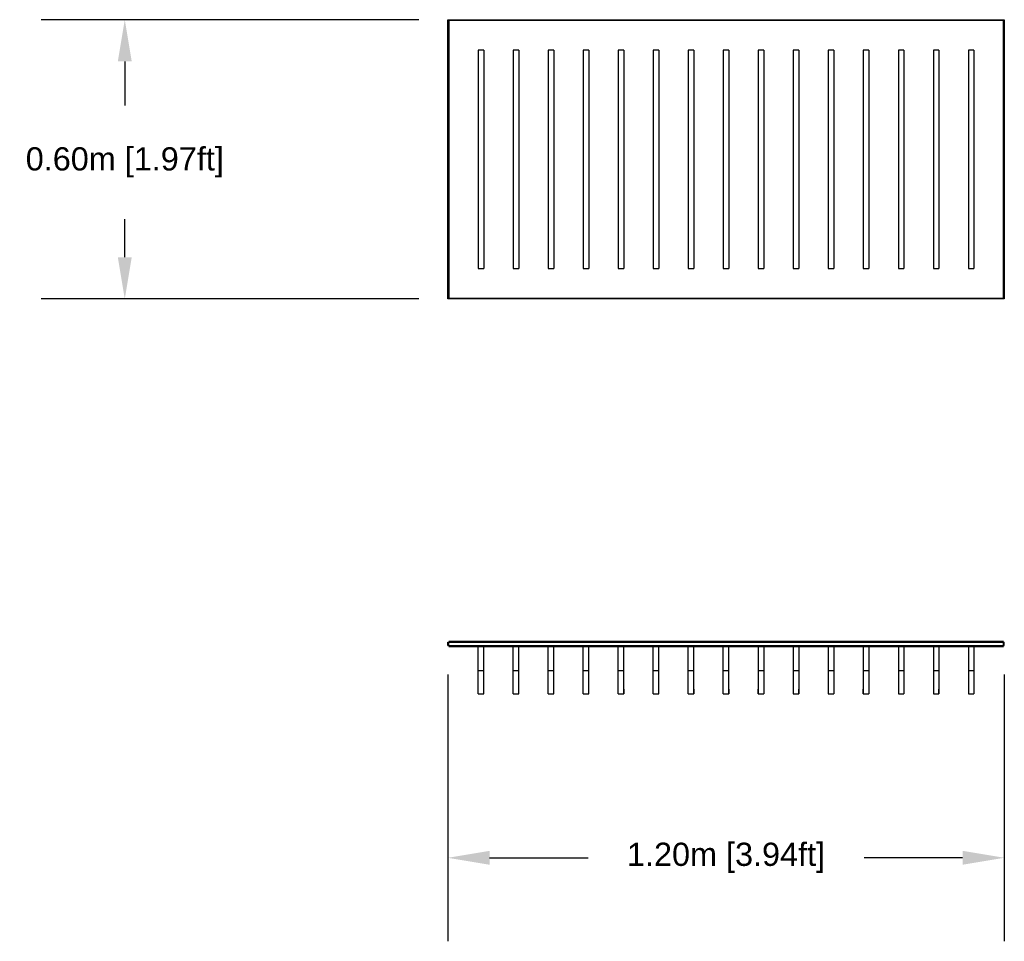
# Model space of a CAD drawing. Header units: millimetres. Extents: x 2592.2 to 2596.04, y 1928.98 to 1934.01.
# Tile 1 of 3: x 2592.2 to 2594.32, y 1928.99 to 1930.98. Entities that reach past the tile are written whole.
import ezdxf

# ---------------------------------------------------------------- set-up
doc = ezdxf.new("R2010")
doc.units = ezdxf.units.MM
doc.linetypes.add('Oculta', pattern=[0.4, 0.2, -0.2])
doc.layers.add('Make2D$Oculto$Curvas', color=7, linetype='Oculta', true_color=0x8c8c8c)
doc.layers.add('Make2D$Visible$Curvas', color=7, linetype='Continuous', true_color=0x000000)
doc.styles.get("Standard").update_dxf_attribs({"font": 'arial.ttf'})
doc.dimstyles.get("Standard").update_dxf_attribs({"dimtxt": 0.18, "dimasz": 0.18, "dimexe": 0.18, "dimexo": 0.0625, "dimgap": 0.09, "dimtad": 0, "dimtih": 1, "dimtoh": 1, "dimdec": 4, "dimzin": 0, "dimdsep": 46, "dimtxsty": 'Standard', "dimcen": 0.09, "dimadec": 0, "dimazin": 0, "dimtfac": 1, "dimtdec": 4, "dimtofl": 0, "dimtmove": 0, "dimatfit": 3, "dimfxl": 1, "dimtolj": 1, "dimtzin": 0, "dimarcsym": 0})

# ---------------------------------------------------------------- blocks, each defined once
blk = doc.blocks.new('*D1')
at = {"color": 0, "lineweight": -2, "transparency": 16777216}
for p, q in [((2593.0568, 1930.9791), (2592.2429, 1930.9791)), ((2592.4229, 1930.8891), (2592.4229, 1930.794)), ((2592.4229, 1930.4671), (2592.4229, 1930.5492)), ((2593.0568, 1930.3771), (2592.2429, 1930.3771))]:
    blk.add_line(p, q, dxfattribs=at)
at = {"color": 0, "transparency": 16777216}
for points in [[(2592.4079, 1930.8891), (2592.4379, 1930.8891), (2592.4229, 1930.9791)], [(2592.4079, 1930.4671), (2592.4379, 1930.4671), (2592.4229, 1930.3771)]]:
    blk.add_solid(points, dxfattribs=at)
at = {"layer": 'Defpoints', "color": 0, "transparency": 16777216}
for p in [(2593.1193, 1930.9791), (2592.4229, 1930.3771), (2593.1193, 1930.3771)]:
    blk.add_point(p, dxfattribs=at)
at = {"color": 0, "transparency": 16777216, "insert": (2592.4229, 1930.6716), "char_height": 0.1, "attachment_point": 5}
blk.add_mtext('\\A1;{\\H0.5x;0.60m [1.97ft]}', dxfattribs=at)
blk = doc.blocks.new('*D6')
at = {"color": 0, "lineweight": -2, "transparency": 16777216}
for p, q in [((2593.1193, 1929.5675), (2593.1193, 1928.9926)), ((2594.3193, 1929.5675), (2594.3193, 1928.9926)), ((2593.2093, 1929.1726), (2593.4218, 1929.1726)), ((2594.2293, 1929.1726), (2594.0168, 1929.1726))]:
    blk.add_line(p, q, dxfattribs=at)
at = {"color": 0, "transparency": 16777216}
for points in [[(2593.2093, 1929.1876), (2593.2093, 1929.1576), (2593.1193, 1929.1726)], [(2594.2293, 1929.1876), (2594.2293, 1929.1576), (2594.3193, 1929.1726)]]:
    blk.add_solid(points, dxfattribs=at)
at = {"layer": 'Defpoints', "color": 0, "transparency": 16777216}
for p in [(2593.1193, 1929.63), (2594.3193, 1929.63), (2594.3193, 1929.1726)]:
    blk.add_point(p, dxfattribs=at)
at = {"color": 0, "transparency": 16777216, "insert": (2593.7193, 1929.1726), "char_height": 0.1, "attachment_point": 5}
blk.add_mtext('\\A1;{\\H0.5x;1.20m [3.94ft]}', dxfattribs=at)
blk = doc.blocks.new('Frames_Cascade_60')
at = {"layer": 'Make2D$Visible$Curvas', "color": 18, "lineweight": -3, "true_color": 0x000000}
for points in [[(2593.1193, 1930.3771), (2593.1193, 1930.6781), (2593.1193, 1930.9791)], [(2593.1193, 1930.9791), (2593.7193, 1930.9791), (2594.3193, 1930.9791)], [(2594.3173, 1930.9771), (2593.7193, 1930.9771), (2593.1213, 1930.9771)], [(2593.1213, 1930.9771), (2593.1213, 1930.6781), (2593.1213, 1930.3791)], [(2594.3173, 1930.3791), (2594.3173, 1930.6781), (2594.3173, 1930.9771)], [(2594.3193, 1930.9791), (2594.3193, 1930.6781), (2594.3193, 1930.3771)], [(2593.1968, 1930.9136), (2593.1908, 1930.9136), (2593.1848, 1930.9136)], [(2593.1848, 1930.9036), (2593.1848, 1930.6781), (2593.1848, 1930.4526)], [(2593.1968, 1930.9036), (2593.1968, 1930.6781), (2593.1968, 1930.4526)], [(2593.2723, 1930.9136), (2593.2663, 1930.9136), (2593.2603, 1930.9136)], [(2593.2603, 1930.9036), (2593.2603, 1930.6781), (2593.2603, 1930.4526)], [(2593.2723, 1930.9036), (2593.2723, 1930.6781), (2593.2723, 1930.4526)], [(2593.3478, 1930.9136), (2593.3418, 1930.9136), (2593.3358, 1930.9136)], [(2593.3358, 1930.9036), (2593.3358, 1930.6781), (2593.3358, 1930.4526)], [(2593.3478, 1930.9036), (2593.3478, 1930.6781), (2593.3478, 1930.4526)], [(2593.4233, 1930.9136), (2593.4173, 1930.9136), (2593.4113, 1930.9136)], [(2593.4113, 1930.9036), (2593.4113, 1930.6781), (2593.4113, 1930.4526)], [(2593.4233, 1930.9036), (2593.4233, 1930.6781), (2593.4233, 1930.4526)], [(2593.4988, 1930.9136), (2593.4928, 1930.9136), (2593.4868, 1930.9136)], [(2593.4868, 1930.9036), (2593.4868, 1930.6781), (2593.4868, 1930.4526)], [(2593.4988, 1930.9036), (2593.4988, 1930.6781), (2593.4988, 1930.4526)], [(2593.5743, 1930.9136), (2593.5683, 1930.9136), (2593.5623, 1930.9136)], [(2593.5623, 1930.9036), (2593.5623, 1930.6781), (2593.5623, 1930.4526)], [(2593.5743, 1930.9036), (2593.5743, 1930.6781), (2593.5743, 1930.4526)], [(2593.6498, 1930.9136), (2593.6438, 1930.9136), (2593.6378, 1930.9136)], [(2593.6378, 1930.9036), (2593.6378, 1930.6781), (2593.6378, 1930.4526)], [(2593.6498, 1930.9036), (2593.6498, 1930.6781), (2593.6498, 1930.4526)], [(2593.7253, 1930.9136), (2593.7193, 1930.9136), (2593.7133, 1930.9136)], [(2593.7133, 1930.9036), (2593.7133, 1930.6781), (2593.7133, 1930.4526)], [(2593.7253, 1930.9036), (2593.7253, 1930.6781), (2593.7253, 1930.4526)], [(2593.8008, 1930.9136), (2593.7948, 1930.9136), (2593.7888, 1930.9136)], [(2593.7888, 1930.9036), (2593.7888, 1930.6781), (2593.7888, 1930.4526)], [(2593.8008, 1930.9036), (2593.8008, 1930.6781), (2593.8008, 1930.4526)], [(2593.8763, 1930.9136), (2593.8703, 1930.9136), (2593.8643, 1930.9136)], [(2593.8643, 1930.9036), (2593.8643, 1930.6781), (2593.8643, 1930.4526)], [(2593.8763, 1930.9036), (2593.8763, 1930.6781), (2593.8763, 1930.4526)], [(2593.9518, 1930.9136), (2593.9458, 1930.9136), (2593.9398, 1930.9136)], [(2593.9398, 1930.9036), (2593.9398, 1930.6781), (2593.9398, 1930.4526)], [(2593.9518, 1930.9036), (2593.9518, 1930.6781), (2593.9518, 1930.4526)], [(2594.0273, 1930.9136), (2594.0213, 1930.9136), (2594.0153, 1930.9136)], [(2594.0153, 1930.9036), (2594.0153, 1930.6781), (2594.0153, 1930.4526)], [(2594.0273, 1930.9036), (2594.0273, 1930.6781), (2594.0273, 1930.4526)], [(2594.1028, 1930.9136), (2594.0968, 1930.9136), (2594.0908, 1930.9136)], [(2594.0908, 1930.9036), (2594.0908, 1930.6781), (2594.0908, 1930.4526)], [(2594.1028, 1930.9036), (2594.1028, 1930.6781), (2594.1028, 1930.4526)], [(2594.1783, 1930.9136), (2594.1723, 1930.9136), (2594.1663, 1930.9136)], [(2594.1663, 1930.9036), (2594.1663, 1930.6781), (2594.1663, 1930.4526)], [(2594.1783, 1930.9036), (2594.1783, 1930.6781), (2594.1783, 1930.4526)], [(2594.2538, 1930.9136), (2594.2478, 1930.9136), (2594.2418, 1930.9136)], [(2594.2418, 1930.9036), (2594.2418, 1930.6781), (2594.2418, 1930.4526)], [(2594.2538, 1930.9036), (2594.2538, 1930.6781), (2594.2538, 1930.4526)], [(2593.1848, 1930.4427), (2593.1908, 1930.4427), (2593.1968, 1930.4427)], [(2593.2603, 1930.4427), (2593.2663, 1930.4427), (2593.2723, 1930.4427)], [(2593.3358, 1930.4427), (2593.3418, 1930.4427), (2593.3478, 1930.4427)], [(2593.4113, 1930.4427), (2593.4173, 1930.4427), (2593.4233, 1930.4427)], [(2593.4868, 1930.4427), (2593.4928, 1930.4427), (2593.4988, 1930.4427)], [(2593.5623, 1930.4427), (2593.5683, 1930.4427), (2593.5743, 1930.4427)], [(2593.6378, 1930.4427), (2593.6438, 1930.4427), (2593.6498, 1930.4427)], [(2593.7133, 1930.4427), (2593.7193, 1930.4427), (2593.7253, 1930.4427)], [(2593.7888, 1930.4427), (2593.7948, 1930.4427), (2593.8008, 1930.4427)], [(2593.8643, 1930.4427), (2593.8703, 1930.4427), (2593.8763, 1930.4427)], [(2593.9398, 1930.4427), (2593.9458, 1930.4427), (2593.9518, 1930.4427)], [(2594.0153, 1930.4427), (2594.0213, 1930.4427), (2594.0273, 1930.4427)], [(2594.0908, 1930.4427), (2594.0968, 1930.4427), (2594.1028, 1930.4427)], [(2594.1663, 1930.4427), (2594.1723, 1930.4427), (2594.1783, 1930.4427)], [(2594.2418, 1930.4427), (2594.2478, 1930.4427), (2594.2538, 1930.4427)], [(2594.3193, 1930.3771), (2593.7193, 1930.3771), (2593.1193, 1930.3771)], [(2593.1213, 1930.3791), (2593.7193, 1930.3791), (2594.3173, 1930.3791)]]:
    blk.add_open_spline(points, degree=2, dxfattribs=at)
for points, weights in [([(2593.1848, 1930.9136), (2593.1848, 1930.9136), (2593.1848, 1930.9036)], [1, 0.707106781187, 1]), ([(2593.1968, 1930.9136), (2593.1968, 1930.9136), (2593.1968, 1930.9036)], [1, 0.707106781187, 1]), ([(2593.2603, 1930.9136), (2593.2603, 1930.9136), (2593.2603, 1930.9036)], [1, 0.707106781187, 1]), ([(2593.2723, 1930.9136), (2593.2723, 1930.9136), (2593.2723, 1930.9036)], [1, 0.707106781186, 1]), ([(2593.3358, 1930.9136), (2593.3358, 1930.9136), (2593.3358, 1930.9036)], [1, 0.707106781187, 1]), ([(2593.3478, 1930.9136), (2593.3478, 1930.9136), (2593.3478, 1930.9036)], [1, 0.707106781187, 1]), ([(2593.4113, 1930.9136), (2593.4113, 1930.9136), (2593.4113, 1930.9036)], [1, 0.707106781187, 1]), ([(2593.4233, 1930.9136), (2593.4233, 1930.9136), (2593.4233, 1930.9036)], [1, 0.707106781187, 1]), ([(2593.4868, 1930.9136), (2593.4868, 1930.9136), (2593.4868, 1930.9036)], [1, 0.707106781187, 1]), ([(2593.4988, 1930.9136), (2593.4988, 1930.9136), (2593.4988, 1930.9036)], [1, 0.707106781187, 1]), ([(2593.5623, 1930.9136), (2593.5623, 1930.9136), (2593.5623, 1930.9036)], [1, 0.707106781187, 1]), ([(2593.5743, 1930.9136), (2593.5743, 1930.9136), (2593.5743, 1930.9036)], [1, 0.707106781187, 1]), ([(2593.6378, 1930.9136), (2593.6378, 1930.9136), (2593.6378, 1930.9036)], [1, 0.707106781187, 1]), ([(2593.6498, 1930.9136), (2593.6498, 1930.9136), (2593.6498, 1930.9036)], [1, 0.707106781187, 1]), ([(2593.7133, 1930.9136), (2593.7133, 1930.9136), (2593.7133, 1930.9036)], [1, 0.707106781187, 1]), ([(2593.7253, 1930.9136), (2593.7253, 1930.9136), (2593.7253, 1930.9036)], [1, 0.707106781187, 1]), ([(2593.7888, 1930.9136), (2593.7888, 1930.9136), (2593.7888, 1930.9036)], [1, 0.707106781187, 1]), ([(2593.8008, 1930.9136), (2593.8008, 1930.9136), (2593.8008, 1930.9036)], [1, 0.707106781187, 1]), ([(2593.8643, 1930.9136), (2593.8643, 1930.9136), (2593.8643, 1930.9036)], [1, 0.707106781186, 1]), ([(2593.8763, 1930.9136), (2593.8763, 1930.9136), (2593.8763, 1930.9036)], [1, 0.707106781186, 1]), ([(2593.9398, 1930.9136), (2593.9398, 1930.9136), (2593.9398, 1930.9036)], [1, 0.707106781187, 1]), ([(2593.9518, 1930.9136), (2593.9518, 1930.9136), (2593.9518, 1930.9036)], [1, 0.707106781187, 1]), ([(2594.0153, 1930.9136), (2594.0153, 1930.9136), (2594.0153, 1930.9036)], [1, 0.707106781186, 1]), ([(2594.0273, 1930.9136), (2594.0273, 1930.9136), (2594.0273, 1930.9036)], [1, 0.707106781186, 1]), ([(2594.0908, 1930.9136), (2594.0908, 1930.9136), (2594.0908, 1930.9036)], [1, 0.707106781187, 1]), ([(2594.1028, 1930.9136), (2594.1028, 1930.9136), (2594.1028, 1930.9036)], [1, 0.707106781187, 1]), ([(2594.1663, 1930.9136), (2594.1663, 1930.9136), (2594.1663, 1930.9036)], [1, 0.707106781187, 1]), ([(2594.1783, 1930.9136), (2594.1783, 1930.9136), (2594.1783, 1930.9036)], [1, 0.707106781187, 1]), ([(2594.2418, 1930.9136), (2594.2418, 1930.9136), (2594.2418, 1930.9036)], [1, 0.707106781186, 1]), ([(2594.2538, 1930.9136), (2594.2538, 1930.9136), (2594.2538, 1930.9036)], [1, 0.707106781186, 1]), ([(2593.1848, 1930.4526), (2593.1848, 1930.4427), (2593.1848, 1930.4427)], [1, 0.707106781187, 1]), ([(2593.1968, 1930.4526), (2593.1968, 1930.4427), (2593.1968, 1930.4427)], [1, 0.707106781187, 1]), ([(2593.2603, 1930.4526), (2593.2603, 1930.4427), (2593.2603, 1930.4427)], [1, 0.707106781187, 1]), ([(2593.2723, 1930.4526), (2593.2723, 1930.4427), (2593.2723, 1930.4427)], [1, 0.707106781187, 1]), ([(2593.3358, 1930.4526), (2593.3358, 1930.4427), (2593.3358, 1930.4427)], [1, 0.707106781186, 1]), ([(2593.3478, 1930.4526), (2593.3478, 1930.4427), (2593.3478, 1930.4427)], [1, 0.707106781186, 1]), ([(2593.4113, 1930.4526), (2593.4113, 1930.4427), (2593.4113, 1930.4427)], [1, 0.707106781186, 1]), ([(2593.4233, 1930.4526), (2593.4233, 1930.4427), (2593.4233, 1930.4427)], [1, 0.707106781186, 1]), ([(2593.4868, 1930.4526), (2593.4868, 1930.4427), (2593.4868, 1930.4427)], [1, 0.707106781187, 1]), ([(2593.4988, 1930.4526), (2593.4988, 1930.4427), (2593.4988, 1930.4427)], [1, 0.707106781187, 1]), ([(2593.5623, 1930.4526), (2593.5623, 1930.4427), (2593.5623, 1930.4427)], [1, 0.707106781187, 1]), ([(2593.5743, 1930.4526), (2593.5743, 1930.4427), (2593.5743, 1930.4427)], [1, 0.707106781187, 1]), ([(2593.6378, 1930.4526), (2593.6378, 1930.4427), (2593.6378, 1930.4427)], [1, 0.707106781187, 1]), ([(2593.6498, 1930.4526), (2593.6498, 1930.4427), (2593.6498, 1930.4427)], [1, 0.707106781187, 1]), ([(2593.7133, 1930.4526), (2593.7133, 1930.4427), (2593.7133, 1930.4427)], [1, 0.707106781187, 1]), ([(2593.7253, 1930.4526), (2593.7253, 1930.4427), (2593.7253, 1930.4427)], [1, 0.707106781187, 1]), ([(2593.7888, 1930.4526), (2593.7888, 1930.4427), (2593.7888, 1930.4427)], [1, 0.707106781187, 1]), ([(2593.8008, 1930.4526), (2593.8008, 1930.4427), (2593.8008, 1930.4427)], [1, 0.707106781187, 1]), ([(2593.8643, 1930.4526), (2593.8643, 1930.4427), (2593.8643, 1930.4427)], [1, 0.707106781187, 1]), ([(2593.8763, 1930.4526), (2593.8763, 1930.4427), (2593.8763, 1930.4427)], [1, 0.707106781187, 1]), ([(2593.9398, 1930.4526), (2593.9398, 1930.4427), (2593.9398, 1930.4427)], [1, 0.707106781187, 1]), ([(2593.9518, 1930.4526), (2593.9518, 1930.4427), (2593.9518, 1930.4427)], [1, 0.707106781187, 1]), ([(2594.0153, 1930.4526), (2594.0153, 1930.4427), (2594.0153, 1930.4427)], [1, 0.707106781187, 1]), ([(2594.0273, 1930.4526), (2594.0273, 1930.4427), (2594.0273, 1930.4427)], [1, 0.707106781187, 1]), ([(2594.0908, 1930.4526), (2594.0908, 1930.4427), (2594.0908, 1930.4427)], [1, 0.707106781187, 1]), ([(2594.1028, 1930.4526), (2594.1028, 1930.4427), (2594.1028, 1930.4427)], [1, 0.707106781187, 1]), ([(2594.1663, 1930.4526), (2594.1663, 1930.4427), (2594.1663, 1930.4427)], [1, 0.707106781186, 1]), ([(2594.1783, 1930.4526), (2594.1783, 1930.4427), (2594.1783, 1930.4427)], [1, 0.707106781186, 1]), ([(2594.2418, 1930.4526), (2594.2418, 1930.4427), (2594.2418, 1930.4427)], [1, 0.707106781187, 1]), ([(2594.2538, 1930.4526), (2594.2538, 1930.4427), (2594.2538, 1930.4427)], [1, 0.707106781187, 1])]:
    blk.add_rational_spline(points, weights, degree=2, dxfattribs=at)
blk = doc.blocks.new('Cascade_60_front')
blk.add_blockref('Frames_Cascade_60', (0, 0))
blk = doc.blocks.new('Cascade_60_top')
at = {"layer": 'Make2D$Oculto$Curvas', "color": 18, "linetype": 'ByBlock', "lineweight": -3, "true_color": 0x000000}
blk.add_open_spline([(2593.0986, 1929.6398), (2593.6966, 1929.6398), (2594.2946, 1929.6398)], degree=2, dxfattribs=at)
at = {"layer": 'Make2D$Oculto$Curvas', "color": 18, "lineweight": -3, "true_color": 0x000000}
for points in [[(2593.0986, 1929.63), (2593.0986, 1929.6338), (2593.0986, 1929.6376)], [(2593.1621, 1929.6211), (2593.1621, 1929.6245), (2593.1621, 1929.6278)], [(2593.1741, 1929.6211), (2593.1741, 1929.6245), (2593.1741, 1929.6278)], [(2593.2376, 1929.6211), (2593.2376, 1929.6245), (2593.2376, 1929.6278)], [(2593.2496, 1929.6211), (2593.2496, 1929.6245), (2593.2496, 1929.6278)], [(2593.3131, 1929.6211), (2593.3131, 1929.6245), (2593.3131, 1929.6278)], [(2593.3251, 1929.6211), (2593.3251, 1929.6245), (2593.3251, 1929.6278)], [(2593.3886, 1929.6211), (2593.3886, 1929.6245), (2593.3886, 1929.6278)], [(2593.4006, 1929.6211), (2593.4006, 1929.6245), (2593.4006, 1929.6278)], [(2593.4641, 1929.6211), (2593.4641, 1929.6245), (2593.4641, 1929.6278)], [(2593.4761, 1929.6211), (2593.4761, 1929.6245), (2593.4761, 1929.6278)], [(2593.5396, 1929.6211), (2593.5396, 1929.6245), (2593.5396, 1929.6278)], [(2593.5516, 1929.6211), (2593.5516, 1929.6245), (2593.5516, 1929.6278)], [(2593.6151, 1929.6211), (2593.6151, 1929.6245), (2593.6151, 1929.6278)], [(2593.6271, 1929.6211), (2593.6271, 1929.6245), (2593.6271, 1929.6278)], [(2593.6906, 1929.6211), (2593.6906, 1929.6245), (2593.6906, 1929.6278)], [(2593.7026, 1929.6211), (2593.7026, 1929.6245), (2593.7026, 1929.6278)], [(2593.7661, 1929.6278), (2593.7661, 1929.6245), (2593.7661, 1929.6211)], [(2593.7781, 1929.6278), (2593.7781, 1929.6245), (2593.7781, 1929.6211)], [(2593.8416, 1929.6278), (2593.8416, 1929.6245), (2593.8416, 1929.6211)], [(2593.8536, 1929.6278), (2593.8536, 1929.6245), (2593.8536, 1929.6211)], [(2593.9171, 1929.6278), (2593.9171, 1929.6245), (2593.9171, 1929.6211)], [(2593.9291, 1929.6278), (2593.9291, 1929.6245), (2593.9291, 1929.6211)], [(2593.9926, 1929.6278), (2593.9926, 1929.6245), (2593.9926, 1929.6211)], [(2594.0046, 1929.6278), (2594.0046, 1929.6245), (2594.0046, 1929.6211)], [(2594.0681, 1929.6278), (2594.0681, 1929.6245), (2594.0681, 1929.6211)], [(2594.0801, 1929.6278), (2594.0801, 1929.6245), (2594.0801, 1929.6211)], [(2594.1436, 1929.6278), (2594.1436, 1929.6245), (2594.1436, 1929.6211)], [(2594.1556, 1929.6278), (2594.1556, 1929.6245), (2594.1556, 1929.6211)], [(2594.2191, 1929.6278), (2594.2191, 1929.6245), (2594.2191, 1929.6211)], [(2594.2311, 1929.6278), (2594.2311, 1929.6245), (2594.2311, 1929.6211)], [(2594.2946, 1929.63), (2594.2946, 1929.6338), (2594.2946, 1929.6376)], [(2593.1621, 1929.5765), (2593.1681, 1929.5765), (2593.1741, 1929.5765)], [(2593.2376, 1929.5765), (2593.2436, 1929.5765), (2593.2496, 1929.5765)], [(2593.3131, 1929.5765), (2593.3191, 1929.5765), (2593.3251, 1929.5765)], [(2593.3886, 1929.5765), (2593.3946, 1929.5765), (2593.4006, 1929.5765)], [(2593.4641, 1929.5765), (2593.4701, 1929.5765), (2593.4761, 1929.5765)], [(2593.5396, 1929.5765), (2593.5456, 1929.5765), (2593.5516, 1929.5765)], [(2593.6151, 1929.5765), (2593.6211, 1929.5765), (2593.6271, 1929.5765)], [(2593.6906, 1929.5765), (2593.6966, 1929.5765), (2593.7026, 1929.5765)], [(2593.7661, 1929.5765), (2593.7721, 1929.5765), (2593.7781, 1929.5765)], [(2593.8416, 1929.5765), (2593.8476, 1929.5765), (2593.8536, 1929.5765)], [(2593.9171, 1929.5765), (2593.9231, 1929.5765), (2593.9291, 1929.5765)], [(2593.9926, 1929.5765), (2593.9986, 1929.5765), (2594.0046, 1929.5765)], [(2594.0681, 1929.5765), (2594.0741, 1929.5765), (2594.0801, 1929.5765)], [(2594.1436, 1929.5765), (2594.1496, 1929.5765), (2594.1556, 1929.5765)], [(2594.2191, 1929.5765), (2594.2251, 1929.5765), (2594.2311, 1929.5765)]]:
    blk.add_open_spline(points, degree=2, dxfattribs=at)
at = {"layer": 'Make2D$Oculto$Curvas', "color": 18, "linetype": 'Continuous', "lineweight": -3, "true_color": 0x000000}
blk.add_open_spline([(2593.0986, 1929.6278), (2593.6966, 1929.6278), (2594.2946, 1929.6278)], degree=2, dxfattribs=at)
at = {"layer": 'Make2D$Visible$Curvas', "color": 18, "lineweight": -3, "true_color": 0x000000}
for points in [[(2593.0966, 1929.63), (2593.0966, 1929.6338), (2593.0966, 1929.6376)], [(2593.0966, 1929.6376), (2593.6966, 1929.6376), (2594.2966, 1929.6376)], [(2593.0966, 1929.63), (2593.6966, 1929.63), (2594.2966, 1929.63)], [(2594.2966, 1929.63), (2594.2966, 1929.6338), (2594.2966, 1929.6376)], [(2593.1621, 1929.5358), (2593.1621, 1929.5785), (2593.1621, 1929.6211)], [(2593.1741, 1929.5358), (2593.1741, 1929.5785), (2593.1741, 1929.6211)], [(2593.2376, 1929.5358), (2593.2376, 1929.5785), (2593.2376, 1929.6211)], [(2593.2496, 1929.5358), (2593.2496, 1929.5785), (2593.2496, 1929.6211)], [(2593.3131, 1929.5358), (2593.3131, 1929.5785), (2593.3131, 1929.6211)], [(2593.3251, 1929.5358), (2593.3251, 1929.5785), (2593.3251, 1929.6211)], [(2593.3886, 1929.5358), (2593.3886, 1929.5785), (2593.3886, 1929.6211)], [(2593.4006, 1929.5358), (2593.4006, 1929.5785), (2593.4006, 1929.6211)], [(2593.4641, 1929.5358), (2593.4641, 1929.5785), (2593.4641, 1929.6211)], [(2593.4761, 1929.5358), (2593.4761, 1929.5785), (2593.4761, 1929.6211)], [(2593.5396, 1929.5358), (2593.5396, 1929.5785), (2593.5396, 1929.6211)], [(2593.5516, 1929.5358), (2593.5516, 1929.5785), (2593.5516, 1929.6211)], [(2593.6151, 1929.5358), (2593.6151, 1929.5785), (2593.6151, 1929.6211)], [(2593.6271, 1929.5358), (2593.6271, 1929.5785), (2593.6271, 1929.6211)], [(2593.6906, 1929.5358), (2593.6906, 1929.5785), (2593.6906, 1929.6211)], [(2593.7026, 1929.5358), (2593.7026, 1929.5785), (2593.7026, 1929.6211)], [(2593.7661, 1929.6211), (2593.7661, 1929.5785), (2593.7661, 1929.5358)], [(2593.7781, 1929.6211), (2593.7781, 1929.5785), (2593.7781, 1929.5358)], [(2593.8416, 1929.6211), (2593.8416, 1929.5785), (2593.8416, 1929.5358)], [(2593.8536, 1929.6211), (2593.8536, 1929.5785), (2593.8536, 1929.5358)], [(2593.9171, 1929.6211), (2593.9171, 1929.5785), (2593.9171, 1929.5358)], [(2593.9291, 1929.6211), (2593.9291, 1929.5785), (2593.9291, 1929.5358)], [(2593.9926, 1929.6211), (2593.9926, 1929.5785), (2593.9926, 1929.5358)], [(2594.0046, 1929.6211), (2594.0046, 1929.5785), (2594.0046, 1929.5358)], [(2594.0681, 1929.6211), (2594.0681, 1929.5785), (2594.0681, 1929.5358)], [(2594.0801, 1929.6211), (2594.0801, 1929.5785), (2594.0801, 1929.5358)], [(2594.1436, 1929.6211), (2594.1436, 1929.5785), (2594.1436, 1929.5358)], [(2594.1556, 1929.6211), (2594.1556, 1929.5785), (2594.1556, 1929.5358)], [(2594.2191, 1929.6211), (2594.2191, 1929.5785), (2594.2191, 1929.5358)], [(2594.2311, 1929.6211), (2594.2311, 1929.5785), (2594.2311, 1929.5358)], [(2593.1621, 1929.5258), (2593.1681, 1929.5258), (2593.1741, 1929.5258)], [(2593.2376, 1929.5258), (2593.2436, 1929.5258), (2593.2496, 1929.5258)], [(2593.3131, 1929.5258), (2593.3191, 1929.5258), (2593.3251, 1929.5258)], [(2593.3886, 1929.5258), (2593.3946, 1929.5258), (2593.4006, 1929.5258)], [(2593.4641, 1929.5258), (2593.4701, 1929.5258), (2593.4761, 1929.5258)], [(2593.5396, 1929.5258), (2593.5456, 1929.5258), (2593.5516, 1929.5258)], [(2593.6151, 1929.5258), (2593.6211, 1929.5258), (2593.6271, 1929.5258)], [(2593.6906, 1929.5258), (2593.6966, 1929.5258), (2593.7026, 1929.5258)], [(2593.7661, 1929.5258), (2593.7721, 1929.5258), (2593.7781, 1929.5258)], [(2593.8416, 1929.5258), (2593.8476, 1929.5258), (2593.8536, 1929.5258)], [(2593.9171, 1929.5258), (2593.9231, 1929.5258), (2593.9291, 1929.5258)], [(2593.9926, 1929.5258), (2593.9986, 1929.5258), (2594.0046, 1929.5258)], [(2594.0681, 1929.5258), (2594.0741, 1929.5258), (2594.0801, 1929.5258)], [(2594.1436, 1929.5258), (2594.1496, 1929.5258), (2594.1556, 1929.5258)], [(2594.2191, 1929.5258), (2594.2251, 1929.5258), (2594.2311, 1929.5258)]]:
    blk.add_open_spline(points, degree=2, dxfattribs=at)
for points, weights in [([(2593.1621, 1929.5258), (2593.1621, 1929.5258), (2593.1621, 1929.5358)], [1, 0.707106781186, 1]), ([(2593.1741, 1929.5258), (2593.1741, 1929.5258), (2593.1741, 1929.5358)], [1, 0.707106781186, 1]), ([(2593.2376, 1929.5258), (2593.2376, 1929.5258), (2593.2376, 1929.5358)], [1, 0.707106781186, 1]), ([(2593.2496, 1929.5258), (2593.2496, 1929.5258), (2593.2496, 1929.5358)], [1, 0.707106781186, 1]), ([(2593.3131, 1929.5258), (2593.3131, 1929.5258), (2593.3131, 1929.5358)], [1, 0.707106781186, 1]), ([(2593.3251, 1929.5258), (2593.3251, 1929.5258), (2593.3251, 1929.5358)], [1, 0.707106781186, 1]), ([(2593.3886, 1929.5258), (2593.3886, 1929.5258), (2593.3886, 1929.5358)], [1, 0.707106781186, 1]), ([(2593.4006, 1929.5258), (2593.4006, 1929.5258), (2593.4006, 1929.5358)], [1, 0.707106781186, 1]), ([(2593.4641, 1929.5258), (2593.4641, 1929.5258), (2593.4641, 1929.5358)], [1, 0.707106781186, 1]), ([(2593.4761, 1929.5258), (2593.4761, 1929.5258), (2593.4761, 1929.5358)], [1, 0.707106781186, 1]), ([(2593.4761, 1929.5358), (2593.4761, 1929.5258), (2593.4761, 1929.5258)], [1, 0.707106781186, 1]), ([(2593.5396, 1929.5258), (2593.5396, 1929.5258), (2593.5396, 1929.5358)], [1, 0.707106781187, 1]), ([(2593.5516, 1929.5258), (2593.5516, 1929.5258), (2593.5516, 1929.5358)], [1, 0.707106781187, 1]), ([(2593.6151, 1929.5258), (2593.6151, 1929.5258), (2593.6151, 1929.5358)], [1, 0.707106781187, 1]), ([(2593.6271, 1929.5258), (2593.6271, 1929.5258), (2593.6271, 1929.5358)], [1, 0.707106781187, 1]), ([(2593.6271, 1929.5358), (2593.6271, 1929.5258), (2593.6271, 1929.5258)], [1, 0.707106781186, 1]), ([(2593.6906, 1929.5258), (2593.6906, 1929.5258), (2593.6906, 1929.5358)], [1, 0.707106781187, 1]), ([(2593.7026, 1929.5258), (2593.7026, 1929.5258), (2593.7026, 1929.5358)], [1, 0.707106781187, 1]), ([(2593.7026, 1929.5358), (2593.7026, 1929.5258), (2593.7026, 1929.5258)], [1, 0.707106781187, 1]), ([(2593.7661, 1929.5258), (2593.7661, 1929.5258), (2593.7661, 1929.5358)], [1, 0.707106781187, 1]), ([(2593.7661, 1929.5358), (2593.7661, 1929.5258), (2593.7661, 1929.5258)], [1, 0.707106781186, 1]), ([(2593.7781, 1929.5358), (2593.7781, 1929.5258), (2593.7781, 1929.5258)], [1, 0.707106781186, 1]), ([(2593.8416, 1929.5358), (2593.8416, 1929.5258), (2593.8416, 1929.5258)], [1, 0.707106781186, 1]), ([(2593.8536, 1929.5258), (2593.8536, 1929.5258), (2593.8536, 1929.5358)], [1, 0.707106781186, 1]), ([(2593.8536, 1929.5358), (2593.8536, 1929.5258), (2593.8536, 1929.5258)], [1, 0.707106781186, 1]), ([(2593.9171, 1929.5358), (2593.9171, 1929.5258), (2593.9171, 1929.5258)], [1, 0.707106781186, 1]), ([(2593.9291, 1929.5358), (2593.9291, 1929.5258), (2593.9291, 1929.5258)], [1, 0.707106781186, 1]), ([(2593.9926, 1929.5258), (2593.9926, 1929.5258), (2593.9926, 1929.5358)], [1, 0.707106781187, 1]), ([(2593.9926, 1929.5358), (2593.9926, 1929.5258), (2593.9926, 1929.5258)], [1, 0.707106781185, 1]), ([(2594.0046, 1929.5358), (2594.0046, 1929.5258), (2594.0046, 1929.5258)], [1, 0.707106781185, 1]), ([(2594.0681, 1929.5358), (2594.0681, 1929.5258), (2594.0681, 1929.5258)], [1, 0.707106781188, 1]), ([(2594.0801, 1929.5358), (2594.0801, 1929.5258), (2594.0801, 1929.5258)], [1, 0.707106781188, 1]), ([(2594.1436, 1929.5358), (2594.1436, 1929.5258), (2594.1436, 1929.5258)], [1, 0.707106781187, 1]), ([(2594.1556, 1929.5258), (2594.1556, 1929.5258), (2594.1556, 1929.5358)], [1, 0.707106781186, 1]), ([(2594.1556, 1929.5358), (2594.1556, 1929.5258), (2594.1556, 1929.5258)], [1, 0.707106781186, 1]), ([(2594.2191, 1929.5358), (2594.2191, 1929.5258), (2594.2191, 1929.5258)], [1, 0.707106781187, 1]), ([(2594.2311, 1929.5358), (2594.2311, 1929.5258), (2594.2311, 1929.5258)], [1, 0.707106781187, 1])]:
    blk.add_rational_spline(points, weights, degree=2, dxfattribs=at)

msp = doc.modelspace()

# ---------------------------------------------------------------- block references
for name, p in [('Cascade_60_front', (0, 0)), ('Cascade_60_top', (0.0227, 0))]:
    msp.add_blockref(name, p)

# ---------------------------------------------------------------- dimensions: what is measured, and where the dimension line sits
dim = msp.add_linear_dim(base=(2592.4229, 1930.3771), p1=(2593.1193, 1930.9791), p2=(2593.1193, 1930.3771), angle=90, text='{\\H0.5x;<>}', dimstyle='Standard', override={"dimtxt": 0.1, "dimasz": 0.09, "dimdec": 2, "dimpost": '<>m'})
dim.commit()
dim.dimension.update_dxf_attribs({"geometry": '*D1', "text_midpoint": (2592.4229, 1930.6716), "dimtype": 160})
dim = msp.add_linear_dim(base=(2594.3193, 1929.1726), p1=(2593.1193, 1929.63), p2=(2594.3193, 1929.63), text='{\\H0.5x;<>}', dimstyle='Standard', override={"dimtxt": 0.1, "dimasz": 0.09, "dimdec": 2, "dimpost": '<>m'})
dim.commit()
dim.dimension.update_dxf_attribs({"geometry": '*D6', "text_midpoint": (2593.7193, 1929.1726)})

doc.saveas('drawing.dxf')
